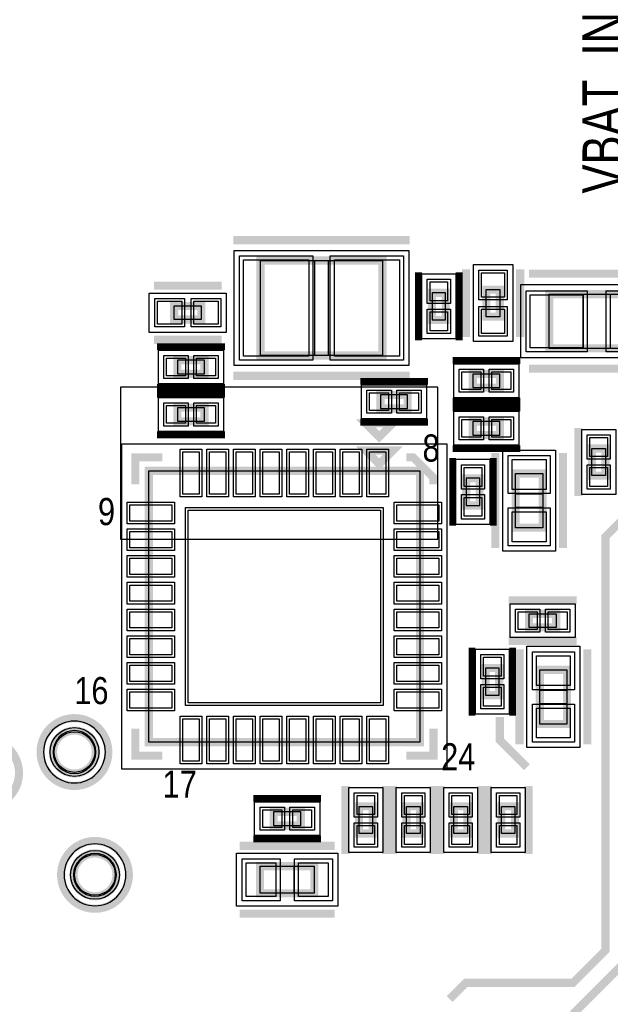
# Model space of a CAD drawing. Extents: x -10 to 137, y -26 to 192.
# Tile 70 of 78: x 39 to 50, y 141 to 159. Entities that reach past the tile are written whole.
import ezdxf

# ---------------------------------------------------------------- set-up
doc = ezdxf.new("R2010")
doc.units = 0
for name, color, linetype in [('BG_SILKSCREEN_TOP', 7, 'CONTINUOUS'), ('CR_TOP', 40, 'CONTINUOUS'), ('PG_ASSEMBLY_TOP', 120, 'CONTINUOUS'), ('PG_DFA_BOUND_TOP', 95, 'CONTINUOUS'), ('PG_PLACE_BOUND_TOP', 23, 'CONTINUOUS'), ('PG_SILKSCREEN_TOP', 7, 'CONTINUOUS'), ('PIN_PASTEMASK_TOP', 212, 'CONTINUOUS'), ('PIN_SOLDERMASK_TOP', 110, 'CONTINUOUS'), ('PIN_TOP', 140, 'CONTINUOUS'), ('RKO_TOP', 120, 'CONTINUOUS'), ('VKO_TOP', 243, 'CONTINUOUS')]:
    doc.layers.add(name, color=color, linetype=linetype)

msp = doc.modelspace()

# ---------------------------------------------------------------- linework, layer by layer
at = {"layer": 'BG_SILKSCREEN_TOP', "const_width": 0.1524}
for points in [[(52.5018, 150.368), (50.5968, 150.368), (49.8094, 149.5806), (49.8094, 141.8336), (49.1998, 141.224), (47.1932, 141.224), (46.8884, 140.9192)], [(50.3936, 146.3294), (50.3936, 141.8336), (49.2252, 140.6652), (49.2252, 140.2588)]]:
    msp.add_lwpolyline(points, dxfattribs=at)
at = {"layer": 'CR_TOP'}
msp.add_lwpolyline([(40.72509, 149.53361), (46.66869, 149.53361), (46.66869, 152.37841), (40.72509, 152.37841)], close=True, dxfattribs=at)
at = {"layer": 'PG_ASSEMBLY_TOP', "const_width": 0.1524}
for points in [[(45.631463, 154.750384), (43.345463, 154.750384), (43.345463, 152.972384), (45.631463, 152.972384), (45.631463, 154.750384)], [(46.559579, 154.145864), (46.559579, 153.637864), (46.813579, 153.637864), (46.813579, 154.145864), (46.559579, 154.145864)], [(47.829579, 153.698062), (47.829579, 154.206062), (47.575579, 154.206062), (47.575579, 153.698062), (47.829579, 153.698062)], [(50.533917, 154.121734), (48.755917, 154.121734), (48.755917, 153.105734), (50.533917, 153.105734), (50.533917, 154.121734)], [(42.236753, 153.899484), (41.728753, 153.899484), (41.728753, 153.645484), (42.236753, 153.645484), (42.236753, 153.899484)], [(41.788951, 152.629484), (42.296951, 152.629484), (42.296951, 152.883484), (41.788951, 152.883484), (41.788951, 152.629484)], [(47.323865, 152.371166), (47.831865, 152.371166), (47.831865, 152.625166), (47.323865, 152.625166), (47.323865, 152.371166)], [(45.594125, 151.978228), (46.102125, 151.978228), (46.102125, 152.232228), (45.594125, 152.232228), (45.594125, 151.978228)], [(42.296951, 151.994484), (41.788951, 151.994484), (41.788951, 151.740484), (42.296951, 151.740484), (42.296951, 151.994484)], [(47.323865, 151.482166), (47.831865, 151.482166), (47.831865, 151.736166), (47.323865, 151.736166), (47.323865, 151.482166)], [(45.570503, 150.938352), (45.824503, 151.192352), (45.316503, 151.192352), (45.570503, 150.938352)], [(49.5554, 151.231092), (49.5554, 150.723092), (49.8094, 150.723092), (49.8094, 151.231092), (49.5554, 151.231092)], [(41.252503, 150.811352), (41.252503, 145.731352), (46.332503, 145.731352), (46.332503, 150.811352), (41.252503, 150.811352)], [(48.633235, 149.746584), (48.633235, 150.762584), (48.125235, 150.762584), (48.125235, 149.746584), (48.633235, 149.746584)], [(47.452135, 150.163906), (47.452135, 150.671906), (47.198135, 150.671906), (47.198135, 150.163906), (47.452135, 150.163906)], [(48.885203, 148.133684), (48.377203, 148.133684), (48.377203, 147.879684), (48.885203, 147.879684), (48.885203, 148.133684)], [(47.562371, 147.118954), (47.562371, 146.610954), (47.816371, 146.610954), (47.816371, 147.118954), (47.562371, 147.118954)], [(48.578371, 147.086696), (48.578371, 146.070696), (49.086371, 146.070696), (49.086371, 147.086696), (48.578371, 147.086696)], [(45.445535, 144.020408), (45.445535, 144.528408), (45.191535, 144.528408), (45.191535, 144.020408), (45.445535, 144.020408)], [(46.080535, 144.528408), (46.080535, 144.020408), (46.334535, 144.020408), (46.334535, 144.528408), (46.080535, 144.528408)], [(47.223535, 144.020408), (47.223535, 144.528408), (46.969535, 144.528408), (46.969535, 144.020408), (47.223535, 144.020408)], [(47.858535, 144.528408), (47.858535, 144.020408), (48.112535, 144.020408), (48.112535, 144.528408), (47.858535, 144.528408)], [(44.099843, 144.425284), (43.591843, 144.425284), (43.591843, 144.171284), (44.099843, 144.171284), (44.099843, 144.425284)], [(44.353843, 143.409284), (43.337843, 143.409284), (43.337843, 142.901284), (44.353843, 142.901284), (44.353843, 143.409284)]]:
    msp.add_lwpolyline(points, dxfattribs=at)
for points in [[(40.261395, 145.545932, 1), (39.458247, 145.545932, 1), (40.261395, 145.545932)], [(40.646205, 143.246216, 1), (39.843057, 143.246216, 1), (40.646205, 143.246216)]]:
    msp.add_lwpolyline(points, format="xyb", dxfattribs=at)
at = {"layer": 'PG_DFA_BOUND_TOP'}
for points in [[(42.851179, 152.781884), (42.851179, 154.940884), (46.125747, 154.940884), (46.125747, 152.781884)], [(47.334279, 153.230956), (47.334279, 154.673168), (48.070879, 154.673168), (48.070879, 153.230956)], [(46.369079, 154.502063), (47.004079, 154.502063), (47.004079, 153.281664), (46.369079, 153.281664)], [(48.221755, 152.927934), (48.221755, 154.299534), (51.068079, 154.299534), (51.068079, 152.927934)], [(41.261647, 153.404184), (41.261647, 154.140784), (42.703859, 154.140784), (42.703859, 153.404184)], [(41.432752, 152.438984), (41.432752, 153.073984), (42.653151, 153.073984), (42.653151, 152.438984)], [(46.967666, 152.180666), (46.967666, 152.815666), (48.188065, 152.815666), (48.188065, 152.180666)], [(45.237926, 151.787728), (45.237926, 152.422728), (46.458325, 152.422728), (46.458325, 151.787728)], [(42.653151, 152.184984), (42.653151, 151.549984), (41.432752, 151.549984), (41.432752, 152.184984)], [(46.967666, 151.291666), (46.967666, 151.926666), (48.188065, 151.926666), (48.188065, 151.291666)], [(49.3649, 151.5872), (49.9999, 151.5872), (49.9999, 150.366984), (49.3649, 150.366984)], [(40.746535, 145.225384), (40.746535, 151.31732), (46.838471, 151.31732), (46.838471, 145.225384)], [(47.883935, 149.307418), (47.883935, 151.20175), (48.874535, 151.20175), (48.874535, 149.307418)], [(47.642635, 149.807706), (47.007635, 149.807706), (47.007635, 151.028105), (47.642635, 151.028105)], [(48.021095, 147.689184), (48.021095, 148.324184), (49.241311, 148.324184), (49.241311, 147.689184)], [(48.337071, 145.63153), (48.337071, 147.525862), (49.327671, 147.525862), (49.327671, 145.63153)], [(47.371871, 147.475153), (48.006871, 147.475153), (48.006871, 146.254754), (47.371871, 146.254754)], [(45.001035, 143.6643), (45.001035, 144.884516), (45.636035, 144.884516), (45.636035, 143.6643)], [(45.890035, 143.6643), (45.890035, 144.884516), (46.525035, 144.884516), (46.525035, 143.6643)], [(46.779035, 143.6643), (46.779035, 144.884516), (47.414035, 144.884516), (47.414035, 143.6643)], [(47.668035, 143.6643), (47.668035, 144.884516), (48.303035, 144.884516), (48.303035, 143.6643)], [(44.456043, 144.615784), (44.456043, 143.980784), (43.235644, 143.980784), (43.235644, 144.615784)], [(42.898677, 142.659984), (42.898677, 143.650584), (44.793009, 143.650584), (44.793009, 142.659984)]]:
    msp.add_lwpolyline(points, close=True, dxfattribs=at)
for points in [[(40.439195, 145.545932, 1), (39.280447, 145.545932, 1)], [(40.824005, 143.246216, 1), (39.665257, 143.246216, 1)]]:
    msp.add_lwpolyline(points, format="xyb", close=True, dxfattribs=at)
at = {"layer": 'PG_PLACE_BOUND_TOP'}
for points in [[(43.345463, 152.972384), (43.345463, 154.750384), (45.631463, 154.750384), (45.631463, 152.972384)], [(46.559579, 154.145864), (46.559579, 153.637864), (46.813579, 153.637864), (46.813579, 154.145864)], [(47.575579, 153.698062), (47.575579, 154.206062), (47.829579, 154.206062), (47.829579, 153.698062)], [(48.755917, 153.105734), (48.755917, 154.121734), (50.533917, 154.121734), (50.533917, 153.105734)], [(41.728753, 153.645484), (41.728753, 153.899484), (42.236753, 153.899484), (42.236753, 153.645484)], [(41.788951, 152.629484), (42.296951, 152.629484), (42.296951, 152.883484), (41.788951, 152.883484)], [(47.323865, 152.371166), (47.831865, 152.371166), (47.831865, 152.625166), (47.323865, 152.625166)], [(45.594125, 151.978228), (46.102125, 151.978228), (46.102125, 152.232228), (45.594125, 152.232228)], [(42.296951, 151.994484), (41.788951, 151.994484), (41.788951, 151.740484), (42.296951, 151.740484)], [(47.323865, 151.482166), (47.831865, 151.482166), (47.831865, 151.736166), (47.323865, 151.736166)], [(49.5554, 151.231092), (49.8094, 151.231092), (49.8094, 150.723092), (49.5554, 150.723092)], [(41.252503, 145.731352), (41.252503, 150.811352), (46.332503, 150.811352), (46.332503, 145.731352)], [(47.452135, 150.163906), (47.452135, 150.671906), (47.198135, 150.671906), (47.198135, 150.163906)], [(48.125235, 149.746584), (48.125235, 150.762584), (48.633235, 150.762584), (48.633235, 149.746584)], [(48.377203, 147.879684), (48.377203, 148.133684), (48.885203, 148.133684), (48.885203, 147.879684)], [(47.562371, 147.118954), (47.562371, 146.610954), (47.816371, 146.610954), (47.816371, 147.118954)], [(48.578371, 146.070696), (48.578371, 147.086696), (49.086371, 147.086696), (49.086371, 146.070696)], [(44.099843, 144.425284), (43.591843, 144.425284), (43.591843, 144.171284), (44.099843, 144.171284)], [(45.191535, 144.020408), (45.191535, 144.528408), (45.445535, 144.528408), (45.445535, 144.020408)], [(46.080535, 144.020408), (46.080535, 144.528408), (46.334535, 144.528408), (46.334535, 144.020408)], [(46.969535, 144.020408), (46.969535, 144.528408), (47.223535, 144.528408), (47.223535, 144.020408)], [(47.858535, 144.020408), (47.858535, 144.528408), (48.112535, 144.528408), (48.112535, 144.020408)], [(43.337843, 142.901284), (43.337843, 143.409284), (44.353843, 143.409284), (44.353843, 142.901284)]]:
    msp.add_lwpolyline(points, close=True, dxfattribs=at)
for points in [[(40.261395, 145.545932, 1), (39.458247, 145.545932, 1)], [(40.646205, 143.246216, 1), (39.843057, 143.246216, 1)]]:
    msp.add_lwpolyline(points, format="xyb", close=True, dxfattribs=at)
at = {"layer": 'PG_SILKSCREEN_TOP'}
for points, const_width in [([(46.139463, 155.131384), (42.837463, 155.131384)], 0.1524), ([(46.305579, 154.526864), (46.305579, 153.256864)], 0.127), ([(47.067579, 154.526864), (47.067579, 153.256864)], 0.127), ([(47.194579, 153.317062), (47.194579, 154.587062)], 0.1524), ([(48.210579, 153.317062), (48.210579, 154.587062)], 0.1524), ([(50.914917, 154.502734), (48.374917, 154.502734)], 0.1524), ([(42.617753, 154.280484), (41.347753, 154.280484)], 0.1524), ([(42.617753, 153.264484), (41.347753, 153.264484)], 0.1524), ([(41.407951, 153.137484), (42.677951, 153.137484)], 0.127), ([(46.942865, 152.879166), (48.212865, 152.879166)], 0.127), ([(50.914917, 152.724734), (48.374917, 152.724734)], 0.1524), ([(46.139463, 152.591384), (42.837463, 152.591384)], 0.1524), ([(45.213125, 152.486228), (46.483125, 152.486228)], 0.127), ([(41.407951, 152.375484), (42.677951, 152.375484)], 0.127), ([(42.677951, 152.248484), (41.407951, 152.248484)], 0.127), ([(46.942865, 152.117166), (48.212865, 152.117166)], 0.127), ([(46.942865, 151.990166), (48.212865, 151.990166)], 0.127), ([(45.570503, 151.446352), (45.824503, 151.700352), (45.316503, 151.700352), (45.570503, 151.446352)], 0.1524), ([(45.213125, 151.724228), (46.483125, 151.724228)], 0.127), ([(49.3014, 151.612092), (49.3014, 150.342092)], 0.1524), ([(42.677951, 151.486484), (41.407951, 151.486484)], 0.127), ([(46.942865, 151.228166), (48.212865, 151.228166)], 0.127), ([(47.744235, 149.365584), (47.744235, 151.143584)], 0.1524), ([(49.014235, 149.365584), (49.014235, 151.143584)], 0.1524), ([(41.506503, 151.065352), (40.998503, 151.065352), (40.998503, 150.557352)], 0.1524), ([(46.078503, 151.065352), (46.205503, 151.065352), (46.586503, 150.684352), (46.586503, 150.557352)], 0.1524), ([(46.944135, 149.782906), (46.944135, 151.052906)], 0.127), ([(47.706135, 149.782906), (47.706135, 151.052906)], 0.127), ([(49.266203, 148.387684), (47.996203, 148.387684)], 0.1524), ([(49.266203, 147.625684), (47.996203, 147.625684)], 0.1524), ([(47.308371, 147.499954), (47.308371, 146.229954)], 0.127), ([(48.070371, 147.499954), (48.070371, 146.229954)], 0.127), ([(48.197371, 147.467696), (48.197371, 145.689696)], 0.1524), ([(49.467371, 147.467696), (49.467371, 145.689696)], 0.1524), ([(47.8282, 146.2024), (47.8282, 145.7706), (48.3362, 145.2626)], 0.1524), ([(40.998503, 145.985352), (40.998503, 145.477352), (41.506503, 145.477352)], 0.1524), ([(46.078503, 145.477352), (46.586503, 145.477352), (46.586503, 145.985352)], 0.1524), ([(44.937535, 143.639408), (44.937535, 144.909408)], 0.1524), ([(45.699535, 143.639408), (45.699535, 144.909408)], 0.1524), ([(45.826535, 144.909408), (45.826535, 143.639408)], 0.1524), ([(46.588535, 144.909408), (46.588535, 143.639408)], 0.1524), ([(46.715535, 143.639408), (46.715535, 144.909408)], 0.1524), ([(47.477535, 143.639408), (47.477535, 144.909408)], 0.1524), ([(47.604535, 144.909408), (47.604535, 143.639408)], 0.1524), ([(48.366535, 144.909408), (48.366535, 143.639408)], 0.1524), ([(44.480843, 144.679284), (43.210843, 144.679284)], 0.127), ([(44.734843, 143.790284), (42.956843, 143.790284)], 0.1524), ([(44.480843, 143.917284), (43.210843, 143.917284)], 0.127), ([(44.734843, 142.520284), (42.956843, 142.520284)], 0.1524)]:
    msp.add_lwpolyline(points, dxfattribs=dict(at, const_width=const_width))
at = {"layer": 'PG_SILKSCREEN_TOP', "const_width": 0.1524}
for points in [[(40.494821, 145.545932, 1), (39.224821, 145.545932, 1), (40.494821, 145.545932)], [(38.820961, 145.153756, 1), (37.550961, 145.153756, 1), (38.820961, 145.153756)], [(40.879631, 143.246216, 1), (39.609631, 143.246216, 1), (40.879631, 143.246216)]]:
    msp.add_lwpolyline(points, format="xyb", dxfattribs=at)
at = {"layer": 'PIN_PASTEMASK_TOP'}
for points in [[(44.248179, 154.763084), (44.248179, 152.959684), (43.028979, 152.959684), (43.028979, 154.763084)], [(45.947947, 154.763084), (45.947947, 152.959684), (44.728747, 152.959684), (44.728747, 154.763084)], [(47.918479, 154.063568), (47.486679, 154.063568), (47.486679, 154.520768), (47.918479, 154.520768)], [(46.521479, 154.349663), (46.851679, 154.349663), (46.851679, 153.994063), (46.521479, 153.994063)], [(41.871247, 153.988384), (41.871247, 153.556584), (41.414047, 153.556584), (41.414047, 153.988384)], [(42.551459, 153.988384), (42.551459, 153.556584), (42.094259, 153.556584), (42.094259, 153.988384)], [(49.390155, 154.109034), (49.390155, 153.118434), (48.399555, 153.118434), (48.399555, 154.109034)], [(46.521479, 153.789664), (46.851679, 153.789664), (46.851679, 153.434064), (46.521479, 153.434064)], [(47.918479, 153.383356), (47.486679, 153.383356), (47.486679, 153.840556), (47.918479, 153.840556)], [(41.585152, 152.591384), (41.585152, 152.921584), (41.940752, 152.921584), (41.940752, 152.591384)], [(42.145151, 152.591384), (42.145151, 152.921584), (42.500751, 152.921584), (42.500751, 152.591384)], [(47.120066, 152.333066), (47.120066, 152.663266), (47.475666, 152.663266), (47.475666, 152.333066)], [(47.680065, 152.333066), (47.680065, 152.663266), (48.035665, 152.663266), (48.035665, 152.333066)], [(45.390326, 151.940128), (45.390326, 152.270328), (45.745926, 152.270328), (45.745926, 151.940128)], [(45.950325, 151.940128), (45.950325, 152.270328), (46.305925, 152.270328), (46.305925, 151.940128)], [(41.940752, 152.032584), (41.940752, 151.702384), (41.585152, 151.702384), (41.585152, 152.032584)], [(42.500751, 152.032584), (42.500751, 151.702384), (42.145151, 151.702384), (42.145151, 152.032584)], [(47.120066, 151.444066), (47.120066, 151.774266), (47.475666, 151.774266), (47.475666, 151.444066)], [(47.680065, 151.444066), (47.680065, 151.774266), (48.035665, 151.774266), (48.035665, 151.444066)], [(49.5173, 151.4348), (49.8475, 151.4348), (49.8475, 151.0792), (49.5173, 151.0792)], [(41.890043, 151.16492), (42.194843, 151.16492), (42.194843, 150.37752), (41.890043, 150.37752)], [(42.390169, 151.16492), (42.694969, 151.16492), (42.694969, 150.37752), (42.390169, 150.37752)], [(42.890041, 151.16492), (43.194841, 151.16492), (43.194841, 150.37752), (42.890041, 150.37752)], [(43.390167, 151.16492), (43.694967, 151.16492), (43.694967, 150.37752), (43.390167, 150.37752)], [(43.890039, 151.16492), (44.194839, 151.16492), (44.194839, 150.37752), (43.890039, 150.37752)], [(44.390165, 151.16492), (44.694965, 151.16492), (44.694965, 150.37752), (44.390165, 150.37752)], [(44.890037, 151.16492), (45.194837, 151.16492), (45.194837, 150.37752), (44.890037, 150.37752)], [(45.390163, 151.16492), (45.694963, 151.16492), (45.694963, 150.37752), (45.390163, 150.37752)], [(48.696735, 150.46515), (48.061735, 150.46515), (48.061735, 151.02395), (48.696735, 151.02395)], [(47.490235, 150.520105), (47.160035, 150.520105), (47.160035, 150.875705), (47.490235, 150.875705)], [(49.5173, 150.874984), (49.8475, 150.874984), (49.8475, 150.519384), (49.5173, 150.519384)], [(47.490235, 149.960106), (47.160035, 149.960106), (47.160035, 150.315706), (47.490235, 150.315706)], [(40.898935, 149.869012), (40.898935, 150.173812), (41.686335, 150.173812), (41.686335, 149.869012)], [(45.898671, 149.869012), (45.898671, 150.173812), (46.686071, 150.173812), (46.686071, 149.869012)], [(41.989103, 150.074752), (45.595903, 150.074752), (45.595903, 146.467952), (41.989103, 146.467952)], [(48.696735, 149.485218), (48.061735, 149.485218), (48.061735, 150.044018), (48.696735, 150.044018)], [(40.898935, 149.368886), (40.898935, 149.673686), (41.686335, 149.673686), (41.686335, 149.368886)], [(45.898671, 149.368886), (45.898671, 149.673686), (46.686071, 149.673686), (46.686071, 149.368886)], [(40.898935, 148.869014), (40.898935, 149.173814), (41.686335, 149.173814), (41.686335, 148.869014)], [(45.898671, 148.869014), (45.898671, 149.173814), (46.686071, 149.173814), (46.686071, 148.869014)], [(40.898935, 148.368888), (40.898935, 148.673688), (41.686335, 148.673688), (41.686335, 148.368888)], [(45.898671, 148.368888), (45.898671, 148.673688), (46.686071, 148.673688), (46.686071, 148.368888)], [(40.898935, 147.869016), (40.898935, 148.173816), (41.686335, 148.173816), (41.686335, 147.869016)], [(45.898671, 147.869016), (45.898671, 148.173816), (46.686071, 148.173816), (46.686071, 147.869016)], [(48.529095, 148.171784), (48.529095, 147.841584), (48.173495, 147.841584), (48.173495, 148.171784)], [(49.088911, 148.171784), (49.088911, 147.841584), (48.733311, 147.841584), (48.733311, 148.171784)], [(40.898935, 147.36889), (40.898935, 147.67369), (41.686335, 147.67369), (41.686335, 147.36889)], [(45.898671, 147.36889), (45.898671, 147.67369), (46.686071, 147.67369), (46.686071, 147.36889)], [(48.514871, 147.348062), (49.149871, 147.348062), (49.149871, 146.789262), (48.514871, 146.789262)], [(40.898935, 146.869018), (40.898935, 147.173818), (41.686335, 147.173818), (41.686335, 146.869018)], [(45.898671, 146.869018), (45.898671, 147.173818), (46.686071, 147.173818), (46.686071, 146.869018)], [(47.524271, 147.322753), (47.854471, 147.322753), (47.854471, 146.967153), (47.524271, 146.967153)], [(40.898935, 146.368892), (40.898935, 146.673692), (41.686335, 146.673692), (41.686335, 146.368892)], [(45.898671, 146.368892), (45.898671, 146.673692), (46.686071, 146.673692), (46.686071, 146.368892)], [(47.524271, 146.762754), (47.854471, 146.762754), (47.854471, 146.407154), (47.524271, 146.407154)], [(48.514871, 146.36813), (49.149871, 146.36813), (49.149871, 145.80933), (48.514871, 145.80933)], [(41.890043, 146.165184), (42.194843, 146.165184), (42.194843, 145.377784), (41.890043, 145.377784)], [(42.390169, 146.165184), (42.694969, 146.165184), (42.694969, 145.377784), (42.390169, 145.377784)], [(42.890041, 146.165184), (43.194841, 146.165184), (43.194841, 145.377784), (42.890041, 145.377784)], [(43.390167, 146.165184), (43.694967, 146.165184), (43.694967, 145.377784), (43.390167, 145.377784)], [(43.890039, 146.165184), (44.194839, 146.165184), (44.194839, 145.377784), (43.890039, 145.377784)], [(44.390165, 146.165184), (44.694965, 146.165184), (44.694965, 145.377784), (44.390165, 145.377784)], [(44.890037, 146.165184), (45.194837, 146.165184), (45.194837, 145.377784), (44.890037, 145.377784)], [(45.390163, 146.165184), (45.694963, 146.165184), (45.694963, 145.377784), (45.390163, 145.377784)], [(45.483635, 144.376516), (45.153435, 144.376516), (45.153435, 144.732116), (45.483635, 144.732116)], [(46.042435, 144.732116), (46.372635, 144.732116), (46.372635, 144.376516), (46.042435, 144.376516)], [(47.261635, 144.376516), (46.931435, 144.376516), (46.931435, 144.732116), (47.261635, 144.732116)], [(47.820435, 144.732116), (48.150635, 144.732116), (48.150635, 144.376516), (47.820435, 144.376516)], [(43.743644, 144.463384), (43.743644, 144.133184), (43.388044, 144.133184), (43.388044, 144.463384)], [(44.303643, 144.463384), (44.303643, 144.133184), (43.948043, 144.133184), (43.948043, 144.463384)], [(45.483635, 143.8167), (45.153435, 143.8167), (45.153435, 144.1723), (45.483635, 144.1723)], [(46.042435, 144.1723), (46.372635, 144.1723), (46.372635, 143.8167), (46.042435, 143.8167)], [(47.261635, 143.8167), (46.931435, 143.8167), (46.931435, 144.1723), (47.261635, 144.1723)], [(47.820435, 144.1723), (48.150635, 144.1723), (48.150635, 143.8167), (47.820435, 143.8167)], [(43.635277, 143.472784), (43.635277, 142.837784), (43.076477, 142.837784), (43.076477, 143.472784)], [(44.615209, 143.472784), (44.615209, 142.837784), (44.056409, 142.837784), (44.056409, 143.472784)]]:
    msp.add_lwpolyline(points, close=True, dxfattribs=at)
at = {"layer": 'PIN_SOLDERMASK_TOP'}
for points in [[(44.324379, 154.839284), (44.324379, 152.883484), (42.952779, 152.883484), (42.952779, 154.839284)], [(46.024147, 154.839284), (46.024147, 152.883484), (44.652547, 152.883484), (44.652547, 154.839284)], [(47.969279, 154.012768), (47.435879, 154.012768), (47.435879, 154.571568), (47.969279, 154.571568)], [(46.470679, 154.400463), (46.902479, 154.400463), (46.902479, 153.943263), (46.470679, 153.943263)], [(49.466355, 154.185234), (49.466355, 153.042234), (48.323355, 153.042234), (48.323355, 154.185234)], [(50.966479, 154.185234), (50.966479, 153.042234), (49.823479, 153.042234), (49.823479, 154.185234)], [(41.922047, 154.039184), (41.922047, 153.505784), (41.363247, 153.505784), (41.363247, 154.039184)], [(42.602259, 154.039184), (42.602259, 153.505784), (42.043459, 153.505784), (42.043459, 154.039184)], [(46.470679, 153.840464), (46.902479, 153.840464), (46.902479, 153.383264), (46.470679, 153.383264)], [(47.969279, 153.332556), (47.435879, 153.332556), (47.435879, 153.891356), (47.969279, 153.891356)], [(41.534352, 152.540584), (41.534352, 152.972384), (41.991552, 152.972384), (41.991552, 152.540584)], [(42.094351, 152.540584), (42.094351, 152.972384), (42.551551, 152.972384), (42.551551, 152.540584)], [(47.069266, 152.282266), (47.069266, 152.714066), (47.526466, 152.714066), (47.526466, 152.282266)], [(47.629265, 152.282266), (47.629265, 152.714066), (48.086465, 152.714066), (48.086465, 152.282266)], [(45.339526, 151.889328), (45.339526, 152.321128), (45.796726, 152.321128), (45.796726, 151.889328)], [(45.899525, 151.889328), (45.899525, 152.321128), (46.356725, 152.321128), (46.356725, 151.889328)], [(41.991552, 152.083384), (41.991552, 151.651584), (41.534352, 151.651584), (41.534352, 152.083384)], [(42.551551, 152.083384), (42.551551, 151.651584), (42.094351, 151.651584), (42.094351, 152.083384)], [(47.069266, 151.393266), (47.069266, 151.825066), (47.526466, 151.825066), (47.526466, 151.393266)], [(47.629265, 151.393266), (47.629265, 151.825066), (48.086465, 151.825066), (48.086465, 151.393266)], [(49.4665, 151.4856), (49.8983, 151.4856), (49.8983, 151.0284), (49.4665, 151.0284)], [(41.839243, 151.21572), (42.245643, 151.21572), (42.245643, 150.32672), (41.839243, 150.32672)], [(42.339369, 151.21572), (42.745769, 151.21572), (42.745769, 150.32672), (42.339369, 150.32672)], [(42.839241, 151.21572), (43.245641, 151.21572), (43.245641, 150.32672), (42.839241, 150.32672)], [(43.339367, 151.21572), (43.745767, 151.21572), (43.745767, 150.32672), (43.339367, 150.32672)], [(43.839239, 151.21572), (44.245639, 151.21572), (44.245639, 150.32672), (43.839239, 150.32672)], [(44.339365, 151.21572), (44.745765, 151.21572), (44.745765, 150.32672), (44.339365, 150.32672)], [(44.839237, 151.21572), (45.245637, 151.21572), (45.245637, 150.32672), (44.839237, 150.32672)], [(45.339363, 151.21572), (45.745763, 151.21572), (45.745763, 150.32672), (45.339363, 150.32672)], [(48.772935, 150.38895), (47.985535, 150.38895), (47.985535, 151.10015), (48.772935, 151.10015)], [(47.541035, 150.469305), (47.109235, 150.469305), (47.109235, 150.926505), (47.541035, 150.926505)], [(49.4665, 150.925784), (49.8983, 150.925784), (49.8983, 150.468584), (49.4665, 150.468584)], [(47.541035, 149.909306), (47.109235, 149.909306), (47.109235, 150.366506), (47.541035, 150.366506)], [(40.848135, 149.818212), (40.848135, 150.224612), (41.737135, 150.224612), (41.737135, 149.818212)], [(41.938303, 150.125552), (45.646703, 150.125552), (45.646703, 146.417152), (41.938303, 146.417152)], [(45.847871, 149.818212), (45.847871, 150.224612), (46.736871, 150.224612), (46.736871, 149.818212)], [(48.772935, 149.409018), (47.985535, 149.409018), (47.985535, 150.120218), (48.772935, 150.120218)], [(40.848135, 149.318086), (40.848135, 149.724486), (41.737135, 149.724486), (41.737135, 149.318086)], [(45.847871, 149.318086), (45.847871, 149.724486), (46.736871, 149.724486), (46.736871, 149.318086)], [(40.848135, 148.818214), (40.848135, 149.224614), (41.737135, 149.224614), (41.737135, 148.818214)], [(45.847871, 148.818214), (45.847871, 149.224614), (46.736871, 149.224614), (46.736871, 148.818214)], [(40.848135, 148.318088), (40.848135, 148.724488), (41.737135, 148.724488), (41.737135, 148.318088)], [(45.847871, 148.318088), (45.847871, 148.724488), (46.736871, 148.724488), (46.736871, 148.318088)], [(40.848135, 147.818216), (40.848135, 148.224616), (41.737135, 148.224616), (41.737135, 147.818216)], [(45.847871, 147.818216), (45.847871, 148.224616), (46.736871, 148.224616), (46.736871, 147.818216)], [(48.579895, 148.222584), (48.579895, 147.790784), (48.122695, 147.790784), (48.122695, 148.222584)], [(49.139711, 148.222584), (49.139711, 147.790784), (48.682511, 147.790784), (48.682511, 148.222584)], [(40.848135, 147.31809), (40.848135, 147.72449), (41.737135, 147.72449), (41.737135, 147.31809)], [(45.847871, 147.31809), (45.847871, 147.72449), (46.736871, 147.72449), (46.736871, 147.31809)], [(47.473471, 147.373553), (47.905271, 147.373553), (47.905271, 146.916353), (47.473471, 146.916353)], [(48.438671, 147.424262), (49.226071, 147.424262), (49.226071, 146.713062), (48.438671, 146.713062)], [(40.848135, 146.818218), (40.848135, 147.224618), (41.737135, 147.224618), (41.737135, 146.818218)], [(45.847871, 146.818218), (45.847871, 147.224618), (46.736871, 147.224618), (46.736871, 146.818218)], [(47.473471, 146.813554), (47.905271, 146.813554), (47.905271, 146.356354), (47.473471, 146.356354)], [(40.848135, 146.318092), (40.848135, 146.724492), (41.737135, 146.724492), (41.737135, 146.318092)], [(45.847871, 146.318092), (45.847871, 146.724492), (46.736871, 146.724492), (46.736871, 146.318092)], [(48.438671, 146.44433), (49.226071, 146.44433), (49.226071, 145.73313), (48.438671, 145.73313)], [(41.839243, 146.215984), (42.245643, 146.215984), (42.245643, 145.326984), (41.839243, 145.326984)], [(42.339369, 146.215984), (42.745769, 146.215984), (42.745769, 145.326984), (42.339369, 145.326984)], [(42.839241, 146.215984), (43.245641, 146.215984), (43.245641, 145.326984), (42.839241, 145.326984)], [(43.339367, 146.215984), (43.745767, 146.215984), (43.745767, 145.326984), (43.339367, 145.326984)], [(43.839239, 146.215984), (44.245639, 146.215984), (44.245639, 145.326984), (43.839239, 145.326984)], [(44.339365, 146.215984), (44.745765, 146.215984), (44.745765, 145.326984), (44.339365, 145.326984)], [(44.839237, 146.215984), (45.245637, 146.215984), (45.245637, 145.326984), (44.839237, 145.326984)], [(45.339363, 146.215984), (45.745763, 146.215984), (45.745763, 145.326984), (45.339363, 145.326984)], [(45.534435, 144.325716), (45.102635, 144.325716), (45.102635, 144.782916), (45.534435, 144.782916)], [(45.991635, 144.782916), (46.423435, 144.782916), (46.423435, 144.325716), (45.991635, 144.325716)], [(47.312435, 144.325716), (46.880635, 144.325716), (46.880635, 144.782916), (47.312435, 144.782916)], [(47.769635, 144.782916), (48.201435, 144.782916), (48.201435, 144.325716), (47.769635, 144.325716)], [(43.794444, 144.514184), (43.794444, 144.082384), (43.337244, 144.082384), (43.337244, 144.514184)], [(44.354443, 144.514184), (44.354443, 144.082384), (43.897243, 144.082384), (43.897243, 144.514184)], [(45.534435, 143.7659), (45.102635, 143.7659), (45.102635, 144.2231), (45.534435, 144.2231)], [(45.991635, 144.2231), (46.423435, 144.2231), (46.423435, 143.7659), (45.991635, 143.7659)], [(47.312435, 143.7659), (46.880635, 143.7659), (46.880635, 144.2231), (47.312435, 144.2231)], [(47.769635, 144.2231), (48.201435, 144.2231), (48.201435, 143.7659), (47.769635, 143.7659)], [(43.711477, 143.548984), (43.711477, 142.761584), (43.000277, 142.761584), (43.000277, 143.548984)], [(44.691409, 143.548984), (44.691409, 142.761584), (43.980209, 142.761584), (43.980209, 143.548984)]]:
    msp.add_lwpolyline(points, close=True, dxfattribs=at)
for centre in [(39.859821, 145.545932), (40.244631, 143.246216)]:
    msp.add_circle(centre, 0.4572, dxfattribs=at)
at = {"layer": 'PIN_TOP'}
for points in [[(44.248179, 154.763084), (44.248179, 152.959684), (43.028979, 152.959684), (43.028979, 154.763084)], [(45.947947, 154.763084), (45.947947, 152.959684), (44.728747, 152.959684), (44.728747, 154.763084)], [(47.918479, 154.063568), (47.486679, 154.063568), (47.486679, 154.520768), (47.918479, 154.520768)], [(46.521479, 154.349663), (46.851679, 154.349663), (46.851679, 153.994063), (46.521479, 153.994063)], [(41.871247, 153.988384), (41.871247, 153.556584), (41.414047, 153.556584), (41.414047, 153.988384)], [(42.551459, 153.988384), (42.551459, 153.556584), (42.094259, 153.556584), (42.094259, 153.988384)], [(49.390155, 154.109034), (49.390155, 153.118434), (48.399555, 153.118434), (48.399555, 154.109034)], [(46.521479, 153.789664), (46.851679, 153.789664), (46.851679, 153.434064), (46.521479, 153.434064)], [(47.918479, 153.383356), (47.486679, 153.383356), (47.486679, 153.840556), (47.918479, 153.840556)], [(41.585152, 152.591384), (41.585152, 152.921584), (41.940752, 152.921584), (41.940752, 152.591384)], [(42.145151, 152.591384), (42.145151, 152.921584), (42.500751, 152.921584), (42.500751, 152.591384)], [(47.120066, 152.333066), (47.120066, 152.663266), (47.475666, 152.663266), (47.475666, 152.333066)], [(47.680065, 152.333066), (47.680065, 152.663266), (48.035665, 152.663266), (48.035665, 152.333066)], [(45.390326, 151.940128), (45.390326, 152.270328), (45.745926, 152.270328), (45.745926, 151.940128)], [(45.950325, 151.940128), (45.950325, 152.270328), (46.305925, 152.270328), (46.305925, 151.940128)], [(41.940752, 152.032584), (41.940752, 151.702384), (41.585152, 151.702384), (41.585152, 152.032584)], [(42.500751, 152.032584), (42.500751, 151.702384), (42.145151, 151.702384), (42.145151, 152.032584)], [(47.120066, 151.444066), (47.120066, 151.774266), (47.475666, 151.774266), (47.475666, 151.444066)], [(47.680065, 151.444066), (47.680065, 151.774266), (48.035665, 151.774266), (48.035665, 151.444066)], [(49.5173, 151.4348), (49.8475, 151.4348), (49.8475, 151.0792), (49.5173, 151.0792)], [(41.890043, 151.16492), (42.194843, 151.16492), (42.194843, 150.37752), (41.890043, 150.37752)], [(42.390169, 151.16492), (42.694969, 151.16492), (42.694969, 150.37752), (42.390169, 150.37752)], [(42.890041, 151.16492), (43.194841, 151.16492), (43.194841, 150.37752), (42.890041, 150.37752)], [(43.390167, 151.16492), (43.694967, 151.16492), (43.694967, 150.37752), (43.390167, 150.37752)], [(43.890039, 151.16492), (44.194839, 151.16492), (44.194839, 150.37752), (43.890039, 150.37752)], [(44.390165, 151.16492), (44.694965, 151.16492), (44.694965, 150.37752), (44.390165, 150.37752)], [(44.890037, 151.16492), (45.194837, 151.16492), (45.194837, 150.37752), (44.890037, 150.37752)], [(45.390163, 151.16492), (45.694963, 151.16492), (45.694963, 150.37752), (45.390163, 150.37752)], [(48.696735, 150.46515), (48.061735, 150.46515), (48.061735, 151.02395), (48.696735, 151.02395)], [(47.490235, 150.520105), (47.160035, 150.520105), (47.160035, 150.875705), (47.490235, 150.875705)], [(49.5173, 150.874984), (49.8475, 150.874984), (49.8475, 150.519384), (49.5173, 150.519384)], [(47.490235, 149.960106), (47.160035, 149.960106), (47.160035, 150.315706), (47.490235, 150.315706)], [(40.898935, 149.869012), (40.898935, 150.173812), (41.686335, 150.173812), (41.686335, 149.869012)], [(45.898671, 149.869012), (45.898671, 150.173812), (46.686071, 150.173812), (46.686071, 149.869012)], [(41.989103, 150.074752), (45.595903, 150.074752), (45.595903, 146.467952), (41.989103, 146.467952)], [(48.696735, 149.485218), (48.061735, 149.485218), (48.061735, 150.044018), (48.696735, 150.044018)], [(40.898935, 149.368886), (40.898935, 149.673686), (41.686335, 149.673686), (41.686335, 149.368886)], [(45.898671, 149.368886), (45.898671, 149.673686), (46.686071, 149.673686), (46.686071, 149.368886)], [(40.898935, 148.869014), (40.898935, 149.173814), (41.686335, 149.173814), (41.686335, 148.869014)], [(45.898671, 148.869014), (45.898671, 149.173814), (46.686071, 149.173814), (46.686071, 148.869014)], [(40.898935, 148.368888), (40.898935, 148.673688), (41.686335, 148.673688), (41.686335, 148.368888)], [(45.898671, 148.368888), (45.898671, 148.673688), (46.686071, 148.673688), (46.686071, 148.368888)], [(40.898935, 147.869016), (40.898935, 148.173816), (41.686335, 148.173816), (41.686335, 147.869016)], [(45.898671, 147.869016), (45.898671, 148.173816), (46.686071, 148.173816), (46.686071, 147.869016)], [(48.529095, 148.171784), (48.529095, 147.841584), (48.173495, 147.841584), (48.173495, 148.171784)], [(49.088911, 148.171784), (49.088911, 147.841584), (48.733311, 147.841584), (48.733311, 148.171784)], [(40.898935, 147.36889), (40.898935, 147.67369), (41.686335, 147.67369), (41.686335, 147.36889)], [(45.898671, 147.36889), (45.898671, 147.67369), (46.686071, 147.67369), (46.686071, 147.36889)], [(48.514871, 147.348062), (49.149871, 147.348062), (49.149871, 146.789262), (48.514871, 146.789262)], [(40.898935, 146.869018), (40.898935, 147.173818), (41.686335, 147.173818), (41.686335, 146.869018)], [(45.898671, 146.869018), (45.898671, 147.173818), (46.686071, 147.173818), (46.686071, 146.869018)], [(47.524271, 147.322753), (47.854471, 147.322753), (47.854471, 146.967153), (47.524271, 146.967153)], [(40.898935, 146.368892), (40.898935, 146.673692), (41.686335, 146.673692), (41.686335, 146.368892)], [(45.898671, 146.368892), (45.898671, 146.673692), (46.686071, 146.673692), (46.686071, 146.368892)], [(47.524271, 146.762754), (47.854471, 146.762754), (47.854471, 146.407154), (47.524271, 146.407154)], [(48.514871, 146.36813), (49.149871, 146.36813), (49.149871, 145.80933), (48.514871, 145.80933)], [(41.890043, 146.165184), (42.194843, 146.165184), (42.194843, 145.377784), (41.890043, 145.377784)], [(42.390169, 146.165184), (42.694969, 146.165184), (42.694969, 145.377784), (42.390169, 145.377784)], [(42.890041, 146.165184), (43.194841, 146.165184), (43.194841, 145.377784), (42.890041, 145.377784)], [(43.390167, 146.165184), (43.694967, 146.165184), (43.694967, 145.377784), (43.390167, 145.377784)], [(43.890039, 146.165184), (44.194839, 146.165184), (44.194839, 145.377784), (43.890039, 145.377784)], [(44.390165, 146.165184), (44.694965, 146.165184), (44.694965, 145.377784), (44.390165, 145.377784)], [(44.890037, 146.165184), (45.194837, 146.165184), (45.194837, 145.377784), (44.890037, 145.377784)], [(45.390163, 146.165184), (45.694963, 146.165184), (45.694963, 145.377784), (45.390163, 145.377784)], [(45.483635, 144.376516), (45.153435, 144.376516), (45.153435, 144.732116), (45.483635, 144.732116)], [(46.042435, 144.732116), (46.372635, 144.732116), (46.372635, 144.376516), (46.042435, 144.376516)], [(47.261635, 144.376516), (46.931435, 144.376516), (46.931435, 144.732116), (47.261635, 144.732116)], [(47.820435, 144.732116), (48.150635, 144.732116), (48.150635, 144.376516), (47.820435, 144.376516)], [(43.743644, 144.463384), (43.743644, 144.133184), (43.388044, 144.133184), (43.388044, 144.463384)], [(44.303643, 144.463384), (44.303643, 144.133184), (43.948043, 144.133184), (43.948043, 144.463384)], [(45.483635, 143.8167), (45.153435, 143.8167), (45.153435, 144.1723), (45.483635, 144.1723)], [(46.042435, 144.1723), (46.372635, 144.1723), (46.372635, 143.8167), (46.042435, 143.8167)], [(47.261635, 143.8167), (46.931435, 143.8167), (46.931435, 144.1723), (47.261635, 144.1723)], [(47.820435, 144.1723), (48.150635, 144.1723), (48.150635, 143.8167), (47.820435, 143.8167)], [(43.635277, 143.472784), (43.635277, 142.837784), (43.076477, 142.837784), (43.076477, 143.472784)], [(44.615209, 143.472784), (44.615209, 142.837784), (44.056409, 142.837784), (44.056409, 143.472784)]]:
    msp.add_lwpolyline(points, close=True, dxfattribs=at)
for centre in [(39.859821, 145.545932), (40.244631, 143.246216)]:
    msp.add_circle(centre, 0.381, dxfattribs=at)
at = {"layer": 'RKO_TOP'}
msp.add_lwpolyline([(49.390917, 153.105734), (49.390917, 154.121734), (49.898917, 154.121734), (49.898917, 153.105734)], close=True, dxfattribs=at)
at = {"layer": 'VKO_TOP'}
for points in [[(44.361463, 152.972384), (44.361463, 154.750384), (44.615463, 154.750384), (44.615463, 152.972384)], [(48.125235, 150.127584), (48.125235, 150.381584), (48.633235, 150.381584), (48.633235, 150.127584)], [(48.578371, 146.451696), (48.578371, 146.705696), (49.086371, 146.705696), (49.086371, 146.451696)], [(43.718843, 142.901284), (43.718843, 143.409284), (43.972843, 143.409284), (43.972843, 142.901284)]]:
    msp.add_lwpolyline(points, close=True, dxfattribs=at)

# ---------------------------------------------------------------- texts
at = {"layer": 'BG_SILKSCREEN_TOP', "width": 0.8}
msp.add_text('VBAT_IN', height=0.762, rotation=90, dxfattribs=at).set_placement((50.1396, 156.006165))
at = {"layer": 'PG_SILKSCREEN_TOP', "width": 0.85}
for s, p in [('8', (46.381017, 150.985342)), ('9', (40.300003, 149.795352)), ('16', (39.855503, 146.442552)), ('24', (46.728997, 145.20354)), ('17', (41.509551, 144.690968))]:
    msp.add_text(s, height=0.508, dxfattribs=at).set_placement(p)

doc.saveas('drawing.dxf')
